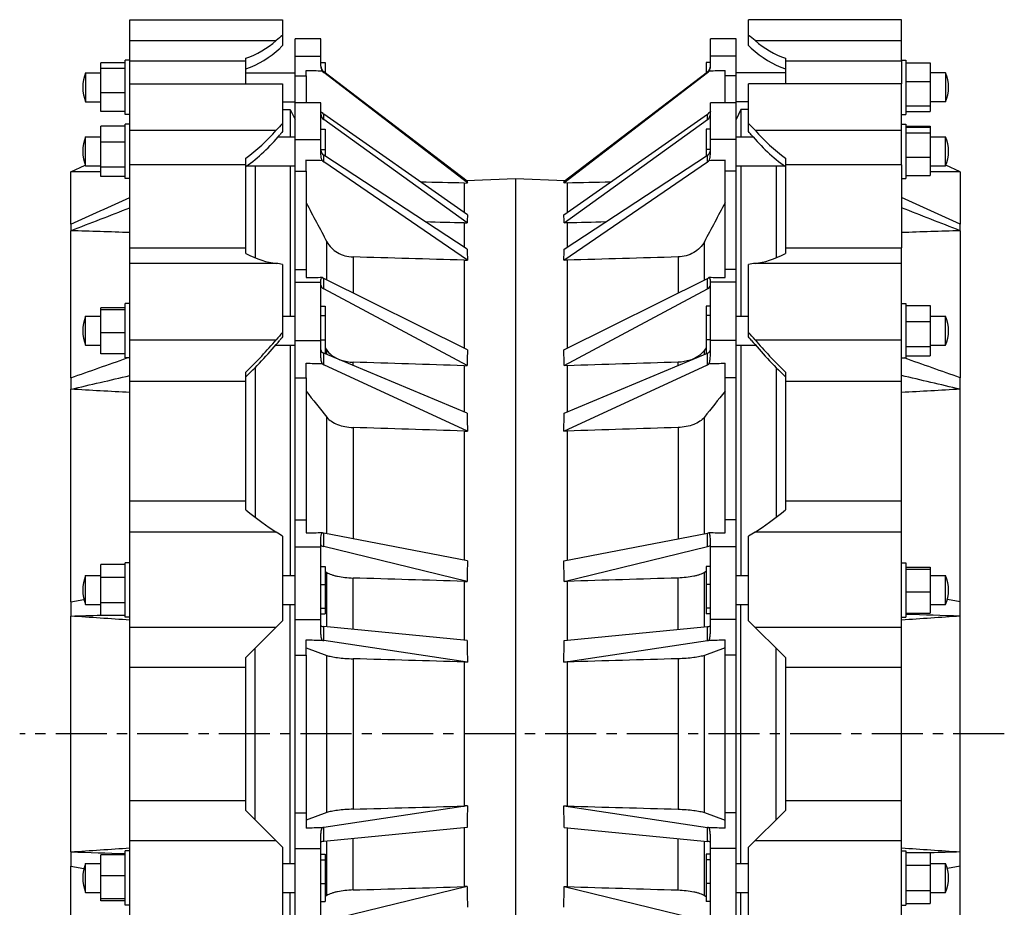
# Model space of a CAD drawing. Header units: millimetres. Extents: x -151 to 1620, y 48 to 1080.
# Tile 3 of 3: x 950 to 1620, y 448 to 1052. Entities that reach past the tile are written whole.
import ezdxf

# ---------------------------------------------------------------- set-up
doc = ezdxf.new("R2010")
doc.units = ezdxf.units.MM
doc.header["$LTSCALE"] = 92.51
doc.linetypes.add('CENTER', pattern=[0.6, 0.375, -0.075, 0.075, -0.075])
doc.layers.get('0').update_dxf_attribs({"linetype": 'CONTINUOUS'})
doc.layers.add('AXES', color=7, linetype='CONTINUOUS')
doc.layers.add('SURFS', color=7, linetype='CONTINUOUS')

msp = doc.modelspace()

# ---------------------------------------------------------------- linework, layer by layer
at = {"color": 7, "linetype": 'Continuous'}
for p, q in [((1024.95, 1008.18), (1024.95, 1023.48)), ((1103.95, 1008.18), (1103.95, 1023.48)), ((1470.95, 1023.48), (1470.95, 1008.18)), ((1549.95, 1023.48), (1549.95, 1008.18)), ((1137.45, 995.18), (1137.45, 1013.48)), ((1144.95, 1013.48), (1144.95, 995.18)), ((1128.95, 990.75), (1134.19, 990.75)), ((1134.19, 990.75), (1134.19, 972.07)), ((1134.19, 990.75), (1137.45, 983.75)), ((1440.72, 990.75), (1437.45, 983.75)), ((1440.72, 990.75), (1440.72, 972.07)), ((1445.95, 990.75), (1440.72, 990.75)), ((1024.95, 896.59), (1024.95, 952.93)), ((1103.95, 896.59), (1103.95, 952.93)), ((1110.18, 952.28), (1110.18, 889.81)), ((1134.19, 952.28), (1134.19, 849.98)), ((1440.72, 952.28), (1440.72, 849.98)), ((1464.73, 952.28), (1464.73, 889.81)), ((1470.95, 952.93), (1470.95, 896.59)), ((1549.95, 952.93), (1549.95, 896.59)), ((984.95, 912.52), (984.95, 948.22)), ((1137.45, 881.8), (1137.45, 948.67)), ((1144.95, 948.67), (1144.95, 881.8)), ((1589.95, 948.22), (1589.95, 912.52)), ((1252.45, 940.59), (1252.45, 920.51)), ((984.95, 808.13), (984.95, 908.17)), ((1589.95, 908.17), (1589.95, 808.13)), ((1159.08, 874.59), (1159.08, 900.63)), ((1176.86, 890.32), (1176.86, 865.78)), ((1252.45, 888.15), (1252.45, 828.31)), ((1134.19, 830.19), (1134.19, 673.56)), ((1440.72, 830.19), (1440.72, 673.56)), ((1110.18, 814.97), (1110.18, 713.28)), ((1464.73, 814.97), (1464.73, 713.28)), ((1024.95, 724.28), (1024.95, 805.69)), ((1103.95, 724.28), (1103.95, 805.69)), ((1137.45, 711.38), (1137.45, 808.02)), ((1144.95, 808.02), (1144.95, 711.38)), ((1470.95, 805.69), (1470.95, 718.34)), ((1549.95, 325.81), (1549.95, 805.69)), ((984.95, 655.74), (984.95, 800.3)), ((1589.95, 331.2), (1589.95, 800.3)), ((1159.08, 702.04), (1159.08, 781.27)), ((1176.86, 774.26), (1176.86, 698.63)), ((1252.45, 771.85), (1252.45, 684.11)), ((1470.95, 724.28), (1549.95, 724.28)), ((1445.95, 642.75), (1445.95, 700.28)), ((1549.95, 703.1), (1450.31, 703.1)), ((1549.95, 682.16), (1552.95, 682.16)), ((1552.95, 682.16), (1552.95, 645.16)), ((1552.95, 679.27), (1569.5, 679.27)), ((1552.95, 677.97), (1569.5, 677.97)), ((1569.5, 679.27), (1569.5, 648.06)), ((1552.95, 662.37), (1569.5, 662.37)), ((1589.95, 655.74), (1581.15, 657.31)), ((1134.19, 477.74), (1134.19, 653.77)), ((1440.72, 477.74), (1440.72, 653.77)), ((984.95, 485.53), (984.95, 645.98)), ((1549.95, 645.16), (1552.95, 645.16)), ((1552.95, 648.06), (1569.5, 648.06)), ((1445.95, 642.75), (1470.95, 617.75)), ((1450.31, 638.4), (1549.95, 638.4)), ((1110.18, 507.52), (1110.18, 623.98)), ((1464.73, 507.52), (1464.73, 623.98)), ((1137.45, 512.12), (1137.45, 619.38)), ((1144.95, 619.38), (1144.95, 512.12)), ((1159.08, 512.27), (1159.08, 619.23)), ((1176.86, 616.91), (1176.86, 514.59)), ((1470.95, 617.75), (1470.95, 513.75)), ((1024.95, 520.57), (1024.95, 610.93)), ((1103.95, 520.57), (1103.95, 610.93)), ((1252.45, 614.74), (1252.45, 516.77)), ((1549.95, 610.93), (1470.95, 610.93)), ((1470.95, 520.57), (1549.95, 520.57)), ((1470.95, 513.75), (1445.95, 488.75)), ((1549.95, 493.11), (1450.31, 493.11)), ((1445.95, 431.23), (1445.95, 488.75)), ((1549.95, 486.34), (1552.95, 486.34)), ((1552.95, 486.34), (1552.95, 449.34)), ((1552.95, 485.16), (1569.5, 485.16)), ((1569.5, 485.16), (1569.5, 450.52)), ((984.95, 331.2), (984.95, 475.76)), ((1552.95, 476.5), (1569.5, 476.5)), ((1589.95, 475.76), (1581.15, 474.19)), ((1134.19, 301.31), (1134.19, 457.95)), ((1440.72, 301.31), (1440.72, 457.95)), ((1552.95, 459.18), (1569.5, 459.18)), ((1549.95, 449.34), (1552.95, 449.34)), ((1552.95, 450.52), (1569.5, 450.52))]:
    msp.add_line(p, q, dxfattribs=at)
for centre, major_axis, ratio, start_param, end_param in [((1477.77, 745.98), (48.75, 48.75), 0.228243, -2.37667, -1.932011), ((1425.05, 663.66), (44.85, 44.85), 0.228243, 0.764923, 0.874532), ((1589.95, 565.75), (5470, 374.07), 0.014598, 1.569798, 1.577111), ((1589.95, 565.75), (5470, -374.07), 0.014598, -1.577111, -1.569798)]:
    msp.add_ellipse(centre, major_axis=major_axis, ratio=ratio, start_param=start_param, end_param=end_param, dxfattribs=at)
for points in [[(1589.95, 645.98), (1577.62, 646.35), (1565.29, 646.73), (1552.96, 647.1)], [(1589.95, 485.53), (1583.14, 485.32), (1576.32, 485.11), (1569.5, 484.9)]]:
    msp.add_open_spline(points, degree=3, dxfattribs=at)
at = {"layer": 'AXES', "color": 7, "linetype": 'Continuous'}
for p, q in [((1419.95, 1020.05), (1419.95, 1038.75)), ((1437.45, 1038.75), (1419.95, 1038.75)), ((1437.45, 92.75), (1437.45, 1038.75)), ((1437.45, 1026.88), (1419.95, 1026.88)), ((1416.95, 1022.59), (1416.95, 1015.57)), ((1419.95, 1022.59), (1416.95, 1022.59)), ((1320.17, 940.69), (1418, 1015.77)), ((1320.38, 941.78), (1418, 1016.37)), ((1418, 1015.77), (1418, 1016.37)), ((1429.95, 995.18), (1429.95, 1017.17)), ((1437.45, 1013.48), (1429.95, 1013.48)), ((1470.95, 1015.65), (1437.45, 1015.65)), ((1579.95, 1015.65), (1569.5, 1015.65)), ((1579.95, 1015.65), (1579.95, 995.86)), ((1419.95, 960.88), (1419.95, 995.18)), ((1437.45, 995.18), (1419.95, 995.18)), ((1445.95, 995.86), (1437.45, 995.86)), ((1579.95, 995.86), (1569.5, 995.86)), ((1320.17, 918.91), (1418, 987.48)), ((1418, 983.85), (1418, 987.48)), ((1320.38, 913.51), (1418, 983.85)), ((1416.95, 977.35), (1416.95, 958.95)), ((1419.95, 977.35), (1416.95, 977.35)), ((1437.45, 972.07), (1448.95, 972.07)), ((1569.5, 972.07), (1579.95, 972.07)), ((1579.95, 952.28), (1579.95, 972.07)), ((1437.45, 970.21), (1419.95, 970.21)), ((1320.38, 895.57), (1418, 959.64)), ((1419.95, 963.44), (1416.95, 963.44)), ((1418, 954.93), (1418, 959.64)), ((1320.17, 888.21), (1418, 954.93)), ((1429.95, 876.36), (1429.95, 956.29)), ((1437.45, 952.28), (1470.28, 952.28)), ((1569.5, 952.28), (1579.95, 952.28)), ((1437.45, 948.67), (1429.95, 948.67)), ((1287.45, 943.8), (1287.45, 187.7)), ((1287.45, 943.8), (1321.09, 942.31)), ((1322.45, 940.59), (1320.17, 940.69)), ((1322.45, 940.59), (1322.45, 920.51)), ((1322.45, 913.44), (1320.38, 913.51)), ((1322.45, 913.44), (1322.45, 896.93)), ((1415.83, 874.59), (1415.83, 900.63)), ((1322.45, 888.15), (1320.17, 888.21)), ((1322.45, 888.15), (1322.45, 828.31)), ((1398.05, 890.32), (1398.05, 865.78)), ((1437.45, 881.8), (1429.95, 881.8)), ((1320.17, 827.18), (1418, 875.66)), ((1418, 868.53), (1418, 875.66)), ((1419.95, 823.46), (1419.95, 874.54)), ((1437.45, 873.08), (1419.95, 873.08)), ((1320.38, 816.36), (1418, 868.53)), ((1416.95, 856.73), (1416.95, 824.45)), ((1419.95, 856.73), (1416.95, 856.73)), ((1419.95, 850.58), (1416.95, 850.58)), ((1437.45, 849.98), (1445.95, 849.98)), ((1569.5, 849.98), (1579.95, 849.98)), ((1579.95, 830.19), (1579.95, 849.98)), ((1419.95, 833.94), (1416.95, 833.94)), ((1437.45, 833.44), (1419.95, 833.44)), ((1320.38, 784.04), (1418, 824.89)), ((1416.95, 828.44), (1415.83, 826.79)), ((1415.83, 823.98), (1415.83, 826.79)), ((1418, 817), (1418, 824.89)), ((1437.45, 830.19), (1450.74, 830.19)), ((1569.5, 830.19), (1579.95, 830.19)), ((1398.05, 816.54), (1398.05, 818.7)), ((1429.95, 702.55), (1429.95, 818.06)), ((1320.17, 771.86), (1418, 817)), ((1322.45, 816.34), (1320.38, 816.36)), ((1322.45, 816.34), (1322.45, 784.9)), ((1437.45, 808.02), (1429.95, 808.02)), ((1415.83, 702.04), (1415.83, 781.27)), ((1322.45, 771.85), (1320.17, 771.86)), ((1322.45, 771.85), (1322.45, 684.11)), ((1398.05, 774.26), (1398.05, 698.63)), ((1437.45, 711.38), (1429.95, 711.38)), ((1320.17, 683.67), (1418, 702.46)), ((1418, 693.23), (1418, 702.46)), ((1419.95, 634.99), (1419.95, 698.69)), ((1320.38, 669.58), (1418, 693.23)), ((1437.45, 693.08), (1419.95, 693.08)), ((1416.95, 679.75), (1416.95, 647.57)), ((1419.95, 679.75), (1416.95, 679.75)), ((1398.05, 636.87), (1398.05, 671.88)), ((1416.95, 676.31), (1415.83, 675.59)), ((1415.83, 638.61), (1415.83, 675.59)), ((1437.45, 673.56), (1445.95, 673.56)), ((1569.5, 673.56), (1579.95, 673.56)), ((1579.95, 653.77), (1579.95, 673.56)), ((1322.45, 669.61), (1320.38, 669.58)), ((1322.45, 669.61), (1322.45, 629.47)), ((1419.95, 667.41), (1416.95, 667.41)), ((1419.95, 651.32), (1416.95, 651.32)), ((1437.45, 653.77), (1445.95, 653.77)), ((1569.5, 653.77), (1579.95, 653.77)), ((1419.95, 647.57), (1416.95, 647.57)), ((1437.45, 643.64), (1419.95, 643.64)), ((1320.38, 629.27), (1418, 638.82)), ((1418, 629.32), (1418, 638.82)), ((1429.95, 501.65), (1429.95, 629.85)), ((1320.17, 614.69), (1418, 629.32)), ((1429.95, 624.48), (1415.83, 619.23)), ((1398.05, 616.91), (1398.05, 514.59)), ((1415.83, 512.27), (1415.83, 619.23)), ((1437.45, 619.38), (1429.95, 619.38)), ((1322.45, 614.74), (1320.17, 614.69)), ((1322.45, 614.74), (1322.45, 516.77)), ((1320.17, 516.81), (1322.45, 516.77)), ((1320.17, 516.81), (1418, 502.19)), ((1415.83, 512.27), (1429.95, 507.02)), ((1437.45, 512.12), (1429.95, 512.12)), ((1320.38, 502.23), (1418, 492.68)), ((1322.45, 502.03), (1322.45, 461.9)), ((1418, 492.68), (1418, 502.19)), ((1419.95, 432.81), (1419.95, 496.51)), ((1398.05, 459.62), (1398.05, 494.64)), ((1415.83, 455.91), (1415.83, 492.9)), ((1419.95, 483.93), (1416.95, 483.93)), ((1416.95, 483.93), (1416.95, 451.75)), ((1437.45, 487.86), (1419.95, 487.86)), ((1419.95, 480.18), (1416.95, 480.18)), ((1437.45, 477.74), (1445.95, 477.74)), ((1569.5, 477.74), (1579.95, 477.74)), ((1579.95, 457.95), (1579.95, 477.74)), ((1419.95, 464.1), (1416.95, 464.1)), ((1320.38, 461.92), (1322.45, 461.9)), ((1320.38, 461.92), (1418, 438.27)), ((1415.83, 455.91), (1416.95, 455.2)), ((1437.45, 457.95), (1445.95, 457.95)), ((1569.5, 457.95), (1579.95, 457.95)), ((1419.95, 451.75), (1416.95, 451.75))]:
    msp.add_line(p, q, dxfattribs=at)
at = {"layer": 'AXES', "color": 7, "linetype": 'CENTER'}
msp.add_line((1619.87, 565.75), (950.1, 565.75), dxfattribs=at)
at = {"layer": 'AXES', "color": 7, "linetype": 'Continuous'}
for centre, radius, start, end in [((1413.8, 1020.06), 6.15, 330.50172, 359.9216), ((1556.48, 1005.75), 25.48, 337.14639, 22.85361), ((1556.48, 962.18), 25.48, 337.14639, 22.85361), ((1556.48, 840.09), 25.48, 337.14639, 22.85361), ((1556.48, 663.66), 25.48, 337.14639, 22.85361), ((1556.48, 467.84), 25.48, 337.14639, 22.85361)]:
    msp.add_arc(centre, radius, start, end, dxfattribs=at)
for centre, major_axis, ratio, start_param, end_param in [((1414.95, 1020.34), (4.7, -1.71), 0.997451, -0.56822, 0.304311), ((1414.95, 1019.72), (4.7, 1.71), 0.997451, -1.264376, -0.920605), ((797.75, 1052.48), (1527.54, 2.5), 0.026135, -1.151887, -1.144136), ((1414.95, 991.18), (4.99, -0.35), 0.925693, -0.852305, -0.508535), ((1414.95, 987.5), (4.99, 0.35), 0.925693, -0.98029, -0.063992), ((1414.95, 963.14), (4.99, -0.27), 0.871493, -0.869797, 0.046501), ((1414.95, 958.35), (4.99, 0.27), 0.871493, -0.962799, -0.619028), ((797.75, 979.94), (1527.54, 19.58), 0.022833, -1.152137, -1.144386), ((799.6, 542.77), (520.66, 399.31), 0.030163, -0.052898, -0.015937), ((19382.29, 594.57), (26416.32, 43.25), 0.019482, 2.322005, 2.323533), ((799.6, 544.42), (515.67, 387.57), 0.188101, -0.147637, -0.110676), ((18763.77, 736.75), (26004.02, 256.61), 0.01808, 2.304434, 2.305792), ((799.6, 545.67), (512.08, 378.24), 0.250866, -0.212991, -0.17603), ((19382.29, 791.39), (26416.32, 338.6), 0.01702, 2.319433, 2.323347), ((1414.95, 878.38), (5, -0.18), 0.670676, -0.892626, -0.548855), ((1414.95, 871.13), (5, 0.18), 0.670676, -0.93997, -0.023672), ((797.75, 913.07), (1527.54, -29.66), 0.017568, -1.151503, -1.143752), ((799.6, 550.29), (500.85, 339), 0.421115, -0.28486, -0.247899), ((1414.95, 827.23), (5, -0.16), 0.573014, -0.897991, 0.018307), ((18763.77, 902.24), (26004.02, 504.89), 0.013096, 2.301803, 2.305716), ((1414.95, 819.21), (5, 0.16), 0.573014, -0.934605, -0.590834), ((797.75, 825.37), (1527.54, 32.78), 0.015008, -1.152166, -1.144415), ((799.6, 552.55), (497.2, 316.04), 0.49044, -0.331965, -0.295004), ((19382.29, 943.52), (26416.32, 566.79), 0.011188, 2.319411, 2.323325), ((1414.95, 703.66), (5, -0.14), 0.282825, -0.908577, -0.564806), ((797.75, 728.74), (1527.54, -38.37), 0.007406, -1.151658, -1.143907), ((1414.95, 694.28), (5, 0.14), 0.282825, -0.924019, -0.007721), ((799.6, 559.23), (500.41, 214.69), 0.672109, -0.287933, -0.250972), ((18763.77, 1001.1), (26004.02, 653.12), 0.005521, 2.301919, 2.305831), ((1414.95, 639.54), (5, -0.13), 0.161042, -0.912025, 0.004273), ((797.75, 619.38), (1527.54, 39.48), 0.004217, -1.151953, -1.144202), ((799.6, 562.04), (510.48, 141.12), 0.731048, -0.229183, -0.192222), ((1414.95, 629.88), (5, 0.13), 0.161042, -0.920571, -0.5768), ((19382.29, 1020.82), (26416.32, 682.7), 0.003144, 2.31957, 2.323484), ((799.6, 569.46), (510.48, -141.12), 0.731048, 0.192222, 0.229183), ((19382.29, 110.68), (26416.32, -682.7), 0.003144, -2.323484, -2.31957), ((1414.95, 501.62), (5, -0.13), 0.161042, 0.5768, 0.920571), ((797.75, 512.12), (1527.54, -39.48), 0.004217, 1.144202, 1.151953), ((1414.95, 491.97), (5, 0.13), 0.161042, -0.004273, 0.912025), ((799.6, 572.27), (500.41, -214.69), 0.672109, 0.250972, 0.287933), ((18763.77, 130.41), (26004.02, -653.12), 0.005521, -2.305831, -2.301919)]:
    msp.add_ellipse(centre, major_axis=major_axis, ratio=ratio, start_param=start_param, end_param=end_param, dxfattribs=at)
for points, knots in [([(1419.95, 989.23), (1419.95, 989.16), (1419.92, 988.99), (1419.73, 988.81), (1419.47, 988.69), (1419.27, 988.65), (1419.16, 988.63)], [0, 0, 0, 0, 0.216544, 0.434649, 0.689927, 1, 1, 1, 1]), ([(1419.16, 956.04), (1419.28, 956.42), (1419.73, 958), (1419.95, 959.64), (1419.95, 960.88)], [0, 0, 0, 0, 0.243501, 1, 1, 1, 1]), ([(1415.83, 900.63), (1415.03, 899.12), (1412.92, 896.29), (1408.66, 893.04), (1403.58, 890.93), (1399.9, 890.37), (1398.05, 890.32)], [0, 0, 0, 0, 0.238214, 0.485597, 0.740716, 1, 1, 1, 1]), ([(1419.95, 874.54), (1419.95, 874.68), (1419.9, 874.99), (1419.66, 875.65), (1419.38, 876.15), (1419.16, 876.48)], [0, 0, 0, 0, 0.198415, 0.430193, 1, 1, 1, 1]), ([(1415.83, 826.79), (1415, 825.58), (1413.08, 823.63), (1409.71, 821.49), (1404.85, 819.46), (1400.79, 818.79), (1398.05, 818.7)], [0, 0, 0, 0, 0.218432, 0.398974, 0.591989, 1, 1, 1, 1]), ([(1419.16, 817.75), (1419.4, 818.68), (1419.8, 820.57), (1419.95, 822.49), (1419.95, 823.46)], [0, 0, 0, 0, 0.498022, 1, 1, 1, 1]), ([(1415.83, 781.27), (1414.98, 780.21), (1412.71, 778.25), (1408.49, 776.13), (1403.48, 774.72), (1399.89, 774.32), (1398.05, 774.26)], [0, 0, 0, 0, 0.208516, 0.450008, 0.71782, 1, 1, 1, 1]), ([(1419.95, 698.69), (1419.95, 699.36), (1419.78, 700.76), (1419.39, 702.1), (1419.16, 702.79)], [0, 0, 0, 0, 0.478903, 1, 1, 1, 1]), ([(1415.83, 675.59), (1415.39, 675.32), (1414.4, 674.8), (1412.72, 674.14), (1410.75, 673.55), (1407.68, 672.82), (1403.42, 672.18), (1399.88, 671.94), (1398.05, 671.88)], [0, 0, 0, 0, 0.083791, 0.182559, 0.295274, 0.420338, 0.699134, 1, 1, 1, 1]), ([(1419.16, 629.55), (1419.4, 630.45), (1419.79, 632.25), (1419.95, 634.08), (1419.95, 634.99)], [0, 0, 0, 0, 0.506557, 1, 1, 1, 1]), ([(1415.83, 619.23), (1415.38, 619.07), (1414.38, 618.76), (1411.97, 618.2), (1408.33, 617.62), (1403.41, 617.14), (1399.88, 616.96), (1398.05, 616.91)], [0, 0, 0, 0, 0.078914, 0.174943, 0.411773, 0.693779, 1, 1, 1, 1]), ([(1398.05, 514.59), (1399.88, 514.54), (1403.41, 514.36), (1408.33, 513.88), (1411.97, 513.31), (1414.38, 512.74), (1415.38, 512.43), (1415.83, 512.27)], [0, 0, 0, 0, 0.306221, 0.588227, 0.825057, 0.921086, 1, 1, 1, 1]), ([(1419.95, 496.51), (1419.95, 497.42), (1419.79, 499.26), (1419.4, 501.05), (1419.16, 501.95)], [0, 0, 0, 0, 0.493443, 1, 1, 1, 1]), ([(1398.05, 459.62), (1399.88, 459.57), (1403.42, 459.33), (1407.68, 458.68), (1410.75, 457.96), (1412.72, 457.36), (1414.4, 456.7), (1415.39, 456.18), (1415.83, 455.91)], [0, 0, 0, 0, 0.300866, 0.579662, 0.704726, 0.817441, 0.916209, 1, 1, 1, 1])]:
    msp.add_open_spline(points, degree=3, knots=knots, dxfattribs=at)
for points in [[(1429.95, 927.25), (1425.24, 918.37), (1420.54, 909.5), (1415.83, 900.63)], [(1429.95, 798.96), (1425.24, 793.07), (1420.54, 787.17), (1415.83, 781.27)]]:
    msp.add_open_spline(points, degree=3, dxfattribs=at)
at = {"layer": 'SURFS', "color": 7, "linetype": 'Continuous'}
for p, q in [((1024.95, 1023.48), (1024.95, 1051.75)), ((1024.95, 1051.75), (1128.95, 1051.75)), ((1128.95, 1051.75), (1128.95, 1034.08)), ((1445.95, 1034.08), (1445.95, 1051.75)), ((1549.95, 1051.75), (1445.95, 1051.75)), ((1549.95, 1023.48), (1549.95, 1051.75)), ((1137.45, 1013.48), (1137.45, 1038.75)), ((1154.95, 1038.75), (1137.45, 1038.75)), ((1154.95, 1020.05), (1154.95, 1038.75)), ((1024.95, 1037.61), (1124.6, 1037.61)), ((1450.31, 1037.61), (1549.95, 1037.61)), ((1103.95, 1023.48), (1103.95, 1025.46)), ((1137.45, 1026.88), (1154.95, 1026.88)), ((1470.95, 1025.46), (1470.95, 1023.48)), ((1005.4, 989.2), (1005.4, 1022.3)), ((1021.95, 1022.3), (1005.4, 1022.3)), ((1021.95, 1018.45), (1005.4, 1018.45)), ((1021.95, 987.25), (1021.95, 1024.25)), ((1024.95, 1024.25), (1021.95, 1024.25)), ((1103.95, 1023.48), (1024.95, 1023.48)), ((1154.95, 1022.59), (1157.95, 1022.59)), ((1157.95, 1022.59), (1157.95, 1015.57)), ((1549.95, 1023.48), (1470.95, 1023.48)), ((1549.95, 1024.25), (1552.95, 1024.25)), ((1552.95, 1024.25), (1552.95, 987.25)), ((1552.95, 1022.3), (1569.5, 1022.3)), ((1569.5, 1022.3), (1569.5, 989.2)), ((994.95, 1015.65), (994.95, 995.86)), ((994.95, 1015.65), (1005.4, 1015.65)), ((1103.95, 1015.65), (1137.45, 1015.65)), ((1137.45, 1013.48), (1144.95, 1013.48)), ((1144.95, 1013.48), (1144.95, 1017.17)), ((1156.91, 1015.77), (1156.91, 1016.37)), ((1254.52, 941.78), (1156.91, 1016.37)), ((1254.74, 940.69), (1156.91, 1015.77)), ((1024.95, 952.93), (1024.95, 1008.18)), ((1024.95, 1008.18), (1128.95, 1008.18)), ((1128.95, 1008.18), (1128.95, 975.59)), ((1445.95, 975.59), (1445.95, 1008.18)), ((1549.95, 1008.18), (1445.95, 1008.18)), ((1549.95, 952.93), (1549.95, 1008.18)), ((1552.95, 1009.61), (1569.5, 1009.61)), ((1021.95, 1001.9), (1005.4, 1001.9)), ((994.95, 995.86), (1005.4, 995.86)), ((1128.95, 995.86), (1137.45, 995.86)), ((1137.45, 948.67), (1137.45, 995.18)), ((1154.95, 995.18), (1137.45, 995.18)), ((1154.95, 960.88), (1154.95, 995.18)), ((1552.95, 993.05), (1569.5, 993.05)), ((1021.95, 989.2), (1005.4, 989.2)), ((1024.95, 987.25), (1021.95, 987.25)), ((1156.91, 983.85), (1156.91, 987.48)), ((1254.74, 918.91), (1156.91, 987.48)), ((1549.95, 987.25), (1552.95, 987.25)), ((1552.95, 989.2), (1569.5, 989.2)), ((1005.4, 945.05), (1005.4, 979.31)), ((1021.95, 979.31), (1005.4, 979.31)), ((1021.95, 943.68), (1021.95, 980.68)), ((1024.95, 980.68), (1021.95, 980.68)), ((1254.52, 913.51), (1156.91, 983.85)), ((1549.95, 980.68), (1552.95, 980.68)), ((1552.95, 980.68), (1552.95, 943.68)), ((1552.95, 979.31), (1569.5, 979.31)), ((1552.95, 978.73), (1569.5, 978.73)), ((1569.5, 979.31), (1569.5, 945.63)), ((994.95, 952.28), (994.95, 972.07)), ((994.95, 972.07), (1005.4, 972.07)), ((1024.95, 976.48), (1124.6, 976.48)), ((1125.96, 972.07), (1137.45, 972.07)), ((1154.95, 977.35), (1157.95, 977.35)), ((1157.95, 977.35), (1157.95, 958.95)), ((1450.31, 976.48), (1549.95, 976.48)), ((1552.95, 974.87), (1569.5, 974.87)), ((1021.95, 968.51), (1005.4, 968.51)), ((1137.45, 970.21), (1154.95, 970.21)), ((1154.95, 963.44), (1157.95, 963.44)), ((1156.91, 954.93), (1156.91, 959.64)), ((1254.52, 895.57), (1156.91, 959.64)), ((1552.95, 958.32), (1569.5, 958.32)), ((984.95, 948.25), (994.72, 952.85)), ((984.95, 948.22), (994.74, 952.82)), ((994.95, 952.28), (1005.4, 952.28)), ((1021.95, 951.38), (1005.4, 951.38)), ((1103.95, 952.93), (1024.95, 952.93)), ((1103.95, 952.93), (1103.95, 957.55)), ((1104.63, 952.28), (1137.45, 952.28)), ((1144.95, 948.67), (1144.95, 956.29)), ((1254.74, 888.21), (1156.91, 954.93)), ((1470.95, 957.55), (1470.95, 952.93)), ((1549.95, 952.93), (1470.95, 952.93)), ((1589.95, 948.22), (1580.17, 952.82)), ((1589.95, 948.25), (1580.19, 952.85)), ((984.95, 948.25), (984.95, 948.22)), ((1021.95, 945.05), (1005.4, 945.05)), ((1137.45, 948.67), (1144.95, 948.67)), ((1552.95, 945.63), (1569.5, 945.63)), ((1589.95, 948.22), (1589.95, 948.25)), ((1024.95, 943.68), (1021.95, 943.68)), ((1252.45, 940.59), (1254.74, 940.69)), ((1253.82, 942.31), (1287.45, 943.8)), ((1549.95, 943.68), (1552.95, 943.68)), ((984.95, 912.52), (984.95, 908.17)), ((1252.45, 913.44), (1254.52, 913.51)), ((1252.45, 913.44), (1252.45, 896.93)), ((1589.95, 908.17), (1589.95, 912.52)), ((1024.95, 805.69), (1024.95, 896.59)), ((1024.95, 896.59), (1103.95, 896.59)), ((1103.95, 892.71), (1103.95, 896.59)), ((1470.95, 896.59), (1470.95, 892.71)), ((1470.95, 896.59), (1549.95, 896.59)), ((1549.95, 805.69), (1549.95, 896.59)), ((1124.6, 885.89), (1024.95, 885.89)), ((1128.95, 885.16), (1128.95, 835.93)), ((1252.45, 888.15), (1254.74, 888.21)), ((1445.95, 835.93), (1445.95, 885.16)), ((1549.95, 885.89), (1450.31, 885.89)), ((1137.45, 808.02), (1137.45, 881.8)), ((1137.45, 881.8), (1144.95, 881.8)), ((1144.95, 881.8), (1144.95, 876.36)), ((1137.45, 873.08), (1154.95, 873.08)), ((1154.95, 823.46), (1154.95, 874.54)), ((1156.91, 868.53), (1156.91, 875.66)), ((1254.74, 827.18), (1156.91, 875.66)), ((1254.52, 816.36), (1156.91, 868.53)), ((1021.95, 821.59), (1021.95, 858.59)), ((1024.95, 858.59), (1021.95, 858.59)), ((1549.95, 858.59), (1552.95, 858.59)), ((1552.95, 858.59), (1552.95, 821.59)), ((1005.4, 824.48), (1005.4, 855.69)), ((1021.95, 855.69), (1005.4, 855.69)), ((1021.95, 854.4), (1005.4, 854.4)), ((1154.95, 856.73), (1157.95, 856.73)), ((1157.95, 856.73), (1157.95, 824.45)), ((1552.95, 857.21), (1569.5, 857.21)), ((1569.5, 857.21), (1569.5, 822.96)), ((994.95, 830.19), (994.95, 849.98)), ((994.95, 849.98), (1005.4, 849.98)), ((1128.95, 849.98), (1137.45, 849.98)), ((1154.95, 850.58), (1157.95, 850.58)), ((1552.95, 846.42), (1569.5, 846.42)), ((1021.95, 838.79), (1005.4, 838.79)), ((1024.95, 834), (1124.6, 834)), ((1137.45, 833.44), (1154.95, 833.44)), ((1154.95, 833.94), (1157.95, 833.94)), ((1450.31, 834), (1549.95, 834)), ((994.95, 830.19), (1005.4, 830.19)), ((1021.95, 824.48), (1005.4, 824.48)), ((1124.17, 830.19), (1137.45, 830.19)), ((1156.91, 817), (1156.91, 824.89)), ((1254.52, 784.04), (1156.91, 824.89)), ((1157.95, 828.44), (1159.08, 826.79)), ((1159.08, 823.98), (1159.08, 826.79)), ((1552.95, 829.29), (1569.5, 829.29)), ((1024.95, 821.59), (1021.95, 821.59)), ((1144.95, 808.02), (1144.95, 818.06)), ((1176.86, 816.54), (1176.86, 818.7)), ((1549.95, 821.59), (1552.95, 821.59)), ((1552.95, 822.96), (1569.5, 822.96)), ((1103.95, 805.69), (1103.95, 812.04)), ((1254.74, 771.86), (1156.91, 817)), ((1252.45, 816.34), (1254.52, 816.36)), ((1252.45, 816.34), (1252.45, 784.9)), ((1470.95, 812.04), (1470.95, 805.69)), ((984.95, 808.13), (984.95, 800.3)), ((1103.95, 805.69), (1024.95, 805.69)), ((1137.45, 808.02), (1144.95, 808.02)), ((1549.95, 805.69), (1470.95, 805.69)), ((1589.95, 800.3), (1589.95, 808.13)), ((1252.45, 771.85), (1254.74, 771.86)), ((1024.95, 610.93), (1024.95, 724.28)), ((1024.95, 724.28), (1103.95, 724.28)), ((1103.95, 718.34), (1103.95, 724.28)), ((1137.45, 619.38), (1137.45, 711.38)), ((1137.45, 711.38), (1144.95, 711.38)), ((1144.95, 711.38), (1144.95, 702.55)), ((1124.6, 703.1), (1024.95, 703.1)), ((1128.95, 700.28), (1128.95, 642.75)), ((1154.95, 634.99), (1154.95, 698.69)), ((1156.91, 693.23), (1156.91, 702.46)), ((1254.74, 683.67), (1156.91, 702.46)), ((1137.45, 693.08), (1154.95, 693.08)), ((1254.52, 669.58), (1156.91, 693.23)), ((1005.4, 646.34), (1005.4, 680.98)), ((1021.95, 680.98), (1005.4, 680.98)), ((1021.95, 645.16), (1021.95, 682.16)), ((1024.95, 682.16), (1021.95, 682.16)), ((1154.95, 679.75), (1157.95, 679.75)), ((1157.95, 679.75), (1157.95, 647.57)), ((994.95, 653.77), (994.95, 673.56)), ((994.95, 673.56), (1005.4, 673.56)), ((1021.95, 672.32), (1005.4, 672.32)), ((1128.95, 673.56), (1137.45, 673.56)), ((1157.95, 676.31), (1159.08, 675.59)), ((1159.08, 638.61), (1159.08, 675.59)), ((1176.86, 636.87), (1176.86, 671.88)), ((1154.95, 667.41), (1157.95, 667.41)), ((1252.45, 669.61), (1252.45, 629.47)), ((1252.45, 669.61), (1254.52, 669.58)), ((984.95, 655.74), (993.76, 657.31)), ((984.95, 655.74), (984.95, 645.98)), ((994.95, 653.77), (1005.4, 653.77)), ((1021.95, 655), (1005.4, 655)), ((1128.95, 653.77), (1137.45, 653.77)), ((1154.95, 651.32), (1157.95, 651.32)), ((1021.95, 646.34), (1005.4, 646.34)), ((1024.95, 645.16), (1021.95, 645.16)), ((1137.45, 643.64), (1154.95, 643.64)), ((1154.95, 647.57), (1157.95, 647.57)), ((1024.95, 638.4), (1124.6, 638.4)), ((1103.95, 617.75), (1128.95, 642.75)), ((1156.91, 629.32), (1156.91, 638.82)), ((1254.52, 629.27), (1156.91, 638.82)), ((1144.95, 619.38), (1144.95, 629.85)), ((1144.95, 624.48), (1159.08, 619.23)), ((1254.74, 614.69), (1156.91, 629.32)), ((1103.95, 610.93), (1103.95, 617.75)), ((1137.45, 619.38), (1144.95, 619.38)), ((1103.95, 610.93), (1024.95, 610.93)), ((1252.45, 614.74), (1254.74, 614.69)), ((1024.95, 407.22), (1024.95, 520.57)), ((1024.95, 520.57), (1103.95, 520.57)), ((1103.95, 513.75), (1103.95, 520.57)), ((1254.74, 516.81), (1156.91, 502.19)), ((1254.74, 516.81), (1252.45, 516.77)), ((1128.95, 488.75), (1103.95, 513.75)), ((1137.45, 420.12), (1137.45, 512.12)), ((1137.45, 512.12), (1144.95, 512.12)), ((1159.08, 512.27), (1144.95, 507.02)), ((1144.95, 512.12), (1144.95, 501.65)), ((1154.95, 432.81), (1154.95, 496.51)), ((1254.52, 502.23), (1156.91, 492.68)), ((1156.91, 492.68), (1156.91, 502.19)), ((1252.45, 502.03), (1252.45, 461.9)), ((1124.6, 493.11), (1024.95, 493.11)), ((1159.08, 455.91), (1159.08, 492.9)), ((1176.86, 459.62), (1176.86, 494.64)), ((984.95, 485.53), (984.95, 475.76)), ((1005.4, 452.24), (1005.4, 483.45)), ((1021.95, 483.45), (1005.4, 483.45)), ((1021.95, 449.34), (1021.95, 486.34)), ((1024.95, 486.34), (1021.95, 486.34)), ((1128.95, 488.75), (1128.95, 431.23)), ((1137.45, 487.86), (1154.95, 487.86)), ((1154.95, 483.93), (1157.95, 483.93)), ((1157.95, 483.93), (1157.95, 451.75)), ((984.95, 475.76), (993.76, 474.19)), ((994.95, 457.95), (994.95, 477.74)), ((994.95, 477.74), (1005.4, 477.74)), ((1128.95, 477.74), (1137.45, 477.74)), ((1154.95, 480.18), (1157.95, 480.18)), ((1021.95, 469.14), (1005.4, 469.14)), ((1154.95, 464.1), (1157.95, 464.1)), ((994.95, 457.95), (1005.4, 457.95)), ((1128.95, 457.95), (1137.45, 457.95)), ((1254.52, 461.92), (1156.91, 438.27)), ((1159.08, 455.91), (1157.95, 455.2)), ((1254.52, 461.92), (1252.45, 461.9)), ((1021.95, 453.53), (1005.4, 453.53)), ((1021.95, 452.24), (1005.4, 452.24)), ((1024.95, 449.34), (1021.95, 449.34)), ((1154.95, 451.75), (1157.95, 451.75))]:
    msp.add_line(p, q, dxfattribs=at)
for centre, radius, start, end in [((1161.11, 1020.06), 6.15, 180.0784, 209.49828), ((1018.43, 1005.75), 25.48, 157.14639, 202.85361), ((1018.43, 962.18), 25.48, 157.14639, 202.85361), ((1018.43, 840.09), 25.48, 157.14639, 202.85361), ((1018.43, 663.66), 25.48, 157.14639, 202.85361), ((1018.43, 467.84), 25.48, 157.14639, 202.85361)]:
    msp.add_arc(centre, radius, start, end, dxfattribs=at)
for centre, major_axis, ratio, start_param, end_param in [((1149.86, 1005.75), (35.96, 35.96), 0.797473, 1.369463, 1.479072), ((1425.05, 1005.75), (35.96, -35.96), 0.797473, 1.66252, 1.77213), ((1097.13, 1072.23), (39.09, 39.09), 0.797473, -2.10718, -1.66252), ((1097.86, 1064.59), (38.6, 38.5), 0.797364, -2.118831, -1.606137), ((1151.28, 1006.07), (31.74, 31.66), 0.797364, 1.481946, 1.535455), ((1423.63, 1006.07), (31.74, -31.66), 0.797364, 1.606137, 1.659647), ((1477.05, 1064.59), (38.6, -38.5), 0.797364, -1.535455, -1.022761), ((1477.77, 1072.23), (39.09, -39.09), 0.797473, -1.479072, -1.034413), ((1159.95, 1020.34), (4.7, 1.71), 0.997451, 2.837281, 3.709813), ((1777.16, 1052.48), (1527.54, -2.5), 0.026135, -1.997457, -1.989706), ((1159.95, 1019.72), (4.7, -1.71), 0.997451, -2.220987, -1.877217), ((1159.95, 987.5), (4.99, -0.35), 0.925693, -3.0776, -2.161302), ((1159.95, 991.18), (4.99, 0.35), 0.925693, -2.633058, -2.289287), ((1149.86, 962.18), (41.44, 41.44), 0.481575, 1.593862, 1.703472), ((1425.05, 962.18), (41.44, -41.44), 0.481575, 1.438121, 1.547731), ((1097.13, 992.02), (45.05, 45.05), 0.481575, -1.882781, -1.438121), ((1097.86, 986.22), (44.44, 44.41), 0.481391, -1.895385, -1.382691), ((1151.28, 963.06), (36.54, 36.52), 0.481391, 1.705392, 1.758901), ((1423.63, 963.06), (36.54, -36.52), 0.481391, 1.382691, 1.436201), ((1477.05, 986.22), (44.44, -44.41), 0.481391, -1.758901, -1.246207), ((1477.77, 992.02), (45.05, -45.05), 0.481575, -1.703472, -1.258812), ((1159.95, 963.14), (4.99, 0.27), 0.871493, 3.095092, 4.01139), ((1777.16, 979.94), (1527.54, -19.58), 0.022833, -1.997207, -1.989456), ((1159.95, 958.35), (4.99, -0.27), 0.871493, -2.522565, -2.178794), ((984.95, 565.75), (5470, -5.03), 0.069921, 1.567122, 1.570861), ((1589.95, 565.75), (5470, 5.03), 0.069921, 1.570732, 1.574471), ((-16807.39, 594.57), (26416.32, -43.25), 0.019482, 0.818059, 0.819587), ((1775.31, 542.77), (520.66, -399.31), 0.030163, -3.125656, -3.088695), ((1775.31, 544.42), (515.67, -387.57), 0.188101, -3.030917, -2.993956), ((-16188.86, 736.75), (26004.02, -256.61), 0.01808, 0.835801, 0.837159), ((984.95, 565.75), (5469.99, -171.13), 0.062538, 1.56544, 1.572753), ((1589.95, 565.75), (5469.99, 171.13), 0.062538, 1.56884, 1.576153), ((1097.13, 935.68), (45.05, -45.05), 0.481575, -0.985183, -0.540523), ((1775.31, 545.67), (512.08, -378.24), 0.250866, -2.965563, -2.928602), ((1477.77, 935.68), (45.05, 45.05), 0.481575, -2.60107, -2.15641), ((1149.86, 840.09), (41.44, -41.44), 0.481575, 2.49146, 2.60107), ((-16807.39, 791.39), (26416.32, -338.6), 0.01702, 0.818245, 0.822159), ((1425.05, 840.09), (41.44, 41.44), 0.481575, 0.540523, 0.650133), ((1777.16, 913.07), (1527.54, 29.66), 0.017568, -1.997841, -1.99009), ((1159.95, 871.13), (5, -0.18), 0.670676, -3.11792, -2.201622), ((1159.95, 878.38), (5, 0.18), 0.670676, -2.592738, -2.248967), ((1149.86, 840.09), (44.85, 44.85), 0.228243, 1.818262, 1.927871), ((1425.05, 840.09), (44.85, -44.85), 0.228243, 1.213722, 1.323331), ((1097.13, 827.39), (48.75, 48.75), 0.228243, -1.658381, -1.213722), ((1097.86, 824.57), (48.08, 48.07), 0.228118, -1.671221, -1.158527), ((1151.28, 841.36), (39.54, 39.53), 0.228118, 1.929556, 1.983065), ((1423.63, 841.36), (39.54, -39.53), 0.228118, 1.158527, 1.212037), ((1477.05, 824.57), (48.08, -48.07), 0.228118, -1.983065, -1.470371), ((1477.77, 827.39), (48.75, -48.75), 0.228243, -1.927871, -1.483212), ((1159.95, 827.23), (5, 0.16), 0.573014, 3.123286, 4.039584), ((1775.31, 550.29), (500.85, -339), 0.421115, -2.893693, -2.856732), ((1777.16, 825.37), (1527.54, -32.78), 0.015008, -1.997178, -1.989427), ((1159.95, 819.21), (5, -0.16), 0.573014, -2.550759, -2.206988), ((-16188.86, 902.24), (26004.02, -504.89), 0.013096, 0.835877, 0.839789), ((984.95, 565.75), (5469.99, -302.7), 0.042749, 1.565849, 1.573162), ((1589.95, 565.75), (5469.99, 302.7), 0.042749, 1.568431, 1.575743), ((1775.31, 552.55), (497.2, -316.04), 0.49044, -2.846588, -2.809627), ((-16807.39, 943.52), (26416.32, -566.79), 0.011188, 0.818267, 0.822181), ((1097.13, 745.98), (48.75, -48.75), 0.228243, -1.209582, -0.764923), ((1149.86, 663.66), (44.85, -44.85), 0.228243, 2.267061, 2.37667), ((1777.16, 728.74), (1527.54, 38.37), 0.007406, -1.997686, -1.989935), ((1159.95, 703.66), (5, 0.14), 0.282825, -2.576787, -2.233016), ((1159.95, 694.28), (5, -0.14), 0.282825, -3.133872, -2.217574), ((1775.31, 559.23), (500.41, -214.69), 0.672109, -2.890621, -2.85366), ((-16188.86, 1001.1), (26004.02, -653.12), 0.005521, 0.835761, 0.839674), ((984.95, 565.75), (5470, -374.07), 0.014598, 1.564482, 1.571795), ((1159.95, 639.54), (5, 0.13), 0.161042, 3.13732, 4.053618), ((1777.16, 619.38), (1527.54, -39.48), 0.004217, -1.997391, -1.98964), ((1159.95, 629.88), (5, -0.13), 0.161042, -2.564793, -2.221022), ((1775.31, 562.04), (510.48, -141.12), 0.731048, -2.949371, -2.91241), ((-16807.39, 1020.82), (26416.32, -682.7), 0.003144, 0.818109, 0.822022), ((-16807.39, 110.68), (26416.32, 682.7), 0.003144, -0.822022, -0.818109), ((1775.31, 569.46), (510.48, 141.12), 0.731048, 2.91241, 2.949371), ((1777.16, 512.12), (1527.54, 39.48), 0.004217, 1.98964, 1.997391), ((1159.95, 501.62), (5, 0.13), 0.161042, 2.221022, 2.564793), ((1159.95, 491.97), (5, -0.13), 0.161042, 2.229568, 3.145865), ((984.95, 565.75), (5470, 374.07), 0.014598, -1.571795, -1.564482), ((-16188.86, 130.41), (26004.02, 653.12), 0.005521, -0.839674, -0.835761), ((1775.31, 572.27), (500.41, 214.69), 0.672109, 2.85366, 2.890621)]:
    msp.add_ellipse(centre, major_axis=major_axis, ratio=ratio, start_param=start_param, end_param=end_param, dxfattribs=at)
for points, knots in [([(1154.95, 989.23), (1154.95, 989.16), (1154.99, 988.99), (1155.17, 988.81), (1155.44, 988.69), (1155.64, 988.65), (1155.75, 988.63)], [0, 0, 0, 0, 0.216544, 0.434649, 0.689927, 1, 1, 1, 1]), ([(1155.75, 956.04), (1155.63, 956.42), (1155.18, 958), (1154.95, 959.64), (1154.95, 960.88)], [0, 0, 0, 0, 0.243501, 1, 1, 1, 1]), ([(1159.08, 900.63), (1159.88, 899.12), (1161.99, 896.29), (1166.25, 893.04), (1171.33, 890.93), (1175.01, 890.37), (1176.86, 890.32)], [0, 0, 0, 0, 0.238214, 0.485597, 0.740716, 1, 1, 1, 1]), ([(1154.95, 874.54), (1154.95, 874.68), (1155, 874.99), (1155.25, 875.65), (1155.53, 876.15), (1155.75, 876.48)], [0, 0, 0, 0, 0.198415, 0.430193, 1, 1, 1, 1]), ([(1159.08, 826.79), (1159.91, 825.58), (1161.83, 823.63), (1165.2, 821.49), (1170.06, 819.46), (1174.12, 818.79), (1176.86, 818.7)], [0, 0, 0, 0, 0.218432, 0.398974, 0.591989, 1, 1, 1, 1]), ([(1155.75, 817.75), (1155.5, 818.68), (1155.11, 820.57), (1154.95, 822.49), (1154.95, 823.46)], [0, 0, 0, 0, 0.498022, 1, 1, 1, 1]), ([(1159.08, 781.27), (1159.93, 780.21), (1162.2, 778.25), (1166.42, 776.13), (1171.42, 774.72), (1175.02, 774.32), (1176.86, 774.26)], [0, 0, 0, 0, 0.208516, 0.450008, 0.71782, 1, 1, 1, 1]), ([(1154.95, 698.69), (1154.95, 699.36), (1155.13, 700.76), (1155.51, 702.1), (1155.75, 702.79)], [0, 0, 0, 0, 0.478903, 1, 1, 1, 1]), ([(1159.08, 675.59), (1159.52, 675.32), (1160.51, 674.8), (1162.19, 674.14), (1164.16, 673.55), (1167.23, 672.82), (1171.49, 672.18), (1175.02, 671.94), (1176.86, 671.88)], [0, 0, 0, 0, 0.083791, 0.182559, 0.295274, 0.420338, 0.699134, 1, 1, 1, 1]), ([(1155.75, 629.55), (1155.51, 630.45), (1155.12, 632.25), (1154.95, 634.08), (1154.95, 634.99)], [0, 0, 0, 0, 0.506557, 1, 1, 1, 1]), ([(1159.08, 619.23), (1159.53, 619.07), (1160.53, 618.76), (1162.93, 618.2), (1166.58, 617.62), (1171.5, 617.14), (1175.03, 616.96), (1176.86, 616.91)], [0, 0, 0, 0, 0.078914, 0.174943, 0.411773, 0.693779, 1, 1, 1, 1]), ([(1176.86, 514.59), (1175.03, 514.54), (1171.5, 514.36), (1166.58, 513.88), (1162.93, 513.31), (1160.53, 512.74), (1159.53, 512.43), (1159.08, 512.27)], [0, 0, 0, 0, 0.306221, 0.588227, 0.825057, 0.921086, 1, 1, 1, 1]), ([(1154.95, 496.51), (1154.95, 497.42), (1155.12, 499.26), (1155.51, 501.05), (1155.75, 501.95)], [0, 0, 0, 0, 0.493443, 1, 1, 1, 1]), ([(1176.86, 459.62), (1175.02, 459.57), (1171.49, 459.33), (1167.23, 458.68), (1164.16, 457.96), (1162.19, 457.36), (1160.51, 456.7), (1159.52, 456.18), (1159.08, 455.91)], [0, 0, 0, 0, 0.300866, 0.579662, 0.704726, 0.817441, 0.916209, 1, 1, 1, 1])]:
    msp.add_open_spline(points, degree=3, knots=knots, dxfattribs=at)
for points in [[(984.95, 912.52), (998.29, 918.6), (1011.62, 924.69), (1024.95, 930.78)], [(1144.95, 927.25), (1149.66, 918.37), (1154.37, 909.5), (1159.08, 900.63)], [(1589.95, 912.52), (1576.62, 918.6), (1563.29, 924.69), (1549.95, 930.78)], [(984.95, 908.17), (998.29, 913.38), (1011.62, 918.59), (1024.95, 923.79)], [(1589.95, 908.17), (1576.62, 913.38), (1563.29, 918.59), (1549.95, 923.79)], [(984.95, 808.13), (997.68, 812.62), (1010.4, 817.1), (1023.12, 821.59)], [(1589.95, 808.13), (1577.23, 812.62), (1564.51, 817.1), (1551.79, 821.59)], [(984.95, 800.3), (998.29, 803.42), (1011.62, 806.53), (1024.95, 809.64)], [(1589.95, 800.3), (1576.62, 803.42), (1563.29, 806.53), (1549.95, 809.64)], [(1144.95, 798.96), (1149.66, 793.07), (1154.37, 787.17), (1159.08, 781.27)], [(984.95, 645.98), (991.77, 646.19), (998.59, 646.39), (1005.4, 646.6)], [(984.95, 485.53), (997.29, 485.15), (1009.62, 484.78), (1021.95, 484.4)]]:
    msp.add_open_spline(points, degree=3, dxfattribs=at)

doc.saveas('drawing.dxf')
